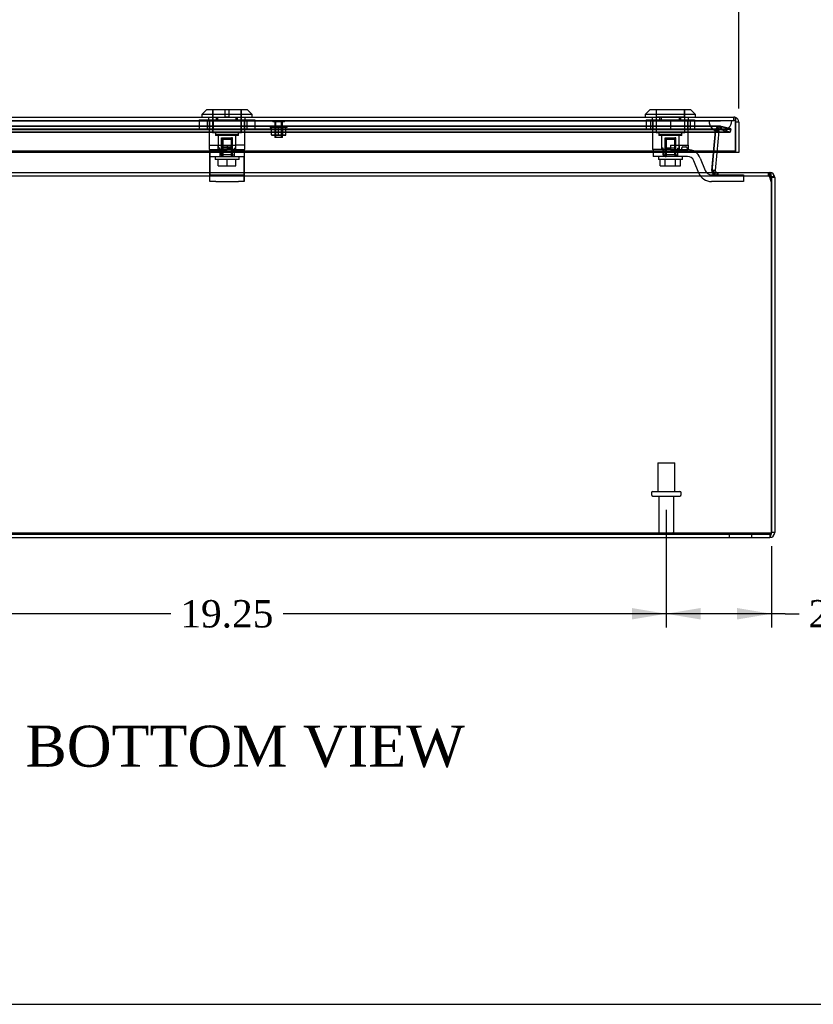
# Model space of a CAD drawing. Header units: inches. Extents: x 1 to 150, y -1 to 99.
# Tile 5 of 19: x 38 to 56, y 0 to 22. Entities that reach past the tile are written whole.
import ezdxf
from ezdxf.enums import TextEntityAlignment as Align
from ezdxf.lldxf.tags import DXFTag

# ---------------------------------------------------------------- set-up
doc = ezdxf.new("R2010")
doc.units = ezdxf.units.IN
doc.header["$MEASUREMENT"] = 0
for name, color, linetype in [('COM70220', 7, 'Continuous'), ('COM70706-6', 7, 'Continuous'), ('COM70709-4', 7, 'Continuous'), ('COM70712-6', 7, 'Continuous'), ('Default', 7, 'Continuous'), ('LOK10031', 7, 'Continuous'), ('LOK10031_CAM', 7, 'Continuous'), ('LOK10031_INSERT', 7, 'Continuous'), ('LOK10031_NUT', 7, 'Continuous'), ('LOK10031_SC', 7, 'Continuous'), ('NTS18118', 7, 'Continuous'), ('STD26063', 7, 'Continuous'), ('STD26089', 7, 'Continuous')]:
    doc.layers.add(name, color=color, linetype=linetype)
doc.styles.add('SEACAD_Times_New_Roman', font='times.ttf')
tags = doc.linetypes.add('HIDDEN2', pattern=[0.1875, 0.125, -0.0625]).pattern_tags.tags
tags[6:7] = [DXFTag(74, 4), DXFTag(75, 0), DXFTag(340, '0'), DXFTag(46, 0.0), DXFTag(50, 0.0), DXFTag(44, 0.0), DXFTag(45, 0.0)]
tags[4:5] = [DXFTag(74, 4), DXFTag(75, 0), DXFTag(340, '0'), DXFTag(46, 0.0), DXFTag(50, 0.0), DXFTag(44, 0.0), DXFTag(45, 0.0)]
doc.dimstyles.new('HAMMOND_(STH_-_120x80)', dxfattribs={"dimtxt": 0.6, "dimasz": 0.75, "dimexe": 0.3, "dimexo": 0.3, "dimgap": 0.15, "dimtad": 0, "dimtih": 1, "dimtoh": 1, "dimzin": 0, "dimdsep": 46, "dimtxsty": 'SEACAD_Times_New_Roman', "dimblk1": '_SE_FILLED', "dimblk2": '_SE_FILLED', "dimsah": 1, "dimcen": 0.3, "dimadec": 0, "dimazin": 0, "dimtfac": 0.8, "dimtofl": 0, "dimtmove": 0, "dimatfit": 3, "dimfxl": 1, "dimtolj": 1, "dimtzin": 0, "dimarcsym": 0})

# ---------------------------------------------------------------- blocks, each defined once
blk = doc.blocks.new('SE4')
at = {"layer": 'COM70220', "color": 7, "linetype": 'HIDDEN2'}
for p, q in [((32.123, 19.678), (53.242, 19.678)), ((32.123, 19.677), (53.242, 19.677)), ((32.123, 19.675), (53.242, 19.675)), ((53.242, 19.678), (53.741, 19.678)), ((53.242, 19.677), (53.741, 19.677)), ((53.242, 19.675), (53.492, 19.675)), ((53.243, 19.678), (53.243, 19.677)), ((53.243, 19.677), (53.492, 19.675)), ((53.492, 19.675), (53.741, 19.677)), ((53.741, 19.677), (53.741, 19.678)), ((32.123, 19.429), (53.242, 19.429)), ((53.242, 19.429), (53.492, 19.429))]:
    blk.add_line(p, q, dxfattribs=at)
blk.add_arc((53.492, 19.679), 0.25, 180, 0, dxfattribs=at)
at = {"layer": 'COM70706-6', "color": 7, "linetype": 'HIDDEN2'}
for p, q in [((31.659, 19.495), (53.705, 19.495)), ((31.659, 19.426), (53.705, 19.426)), ((53.491, 19.554), (31.873, 19.554)), ((53.491, 19.482), (31.873, 19.482)), ((53.384, 19.455), (53.308, 18.586)), ((53.308, 18.586), (53.384, 19.455)), ((53.343, 18.978), (53.384, 19.449)), ((53.456, 19.449), (53.384, 19.455)), ((53.384, 19.449), (53.384, 19.455)), ((53.457, 19.454), (53.387, 19.472)), ((53.456, 19.449), (53.415, 18.978)), ((53.471, 19.476), (53.431, 19.535)), ((53.491, 19.482), (53.491, 19.554)), ((53.501, 19.55), (53.491, 19.554)), ((53.501, 19.481), (53.491, 19.482)), ((53.492, 19.482), (53.492, 19.554)), ((53.492, 19.554), (53.52, 19.55)), ((53.492, 19.482), (53.501, 19.481)), ((53.52, 19.55), (53.501, 19.481)), ((53.501, 19.55), (53.705, 19.495)), ((53.501, 19.55), (53.501, 19.481)), ((53.501, 19.481), (53.705, 19.426)), ((53.724, 19.495), (53.52, 19.55)), ((53.724, 19.495), (53.705, 19.426)), ((53.705, 19.495), (53.705, 19.426)), ((53.705, 19.426), (53.705, 19.426)), ((53.308, 18.586), (53.308, 18.586)), ((53.308, 18.58), (53.308, 18.586)), ((53.38, 18.574), (53.308, 18.568)), ((30.79, 18.469), (54.574, 18.469)), ((53.394, 18.548), (53.351, 18.49)), ((53.396, 18.547), (53.357, 18.486)), ((53.415, 18.541), (53.415, 18.469)), ((53.416, 18.541), (53.416, 18.469)), ((53.437, 18.541), (53.437, 18.469)), ((54.574, 18.541), (54.574, 18.469)), ((54.574, 18.541), (54.574, 18.469)), ((54.574, 18.469), (54.574, 18.469)), ((54.609, 18.443), (54.678, 18.463)), ((30.79, 10.613), (54.574, 10.613)), ((53.682, 10.613), (53.682, 10.541)), ((54.182, 10.541), (54.182, 10.613)), ((54.574, 10.613), (54.574, 10.541))]:
    blk.add_line(p, q, dxfattribs=at)
at = {"layer": 'COM70706-6', "color": 7, "linetype": 'Continuous'}
for p, q in [((53.308, 18.58), (53.343, 18.978)), ((53.415, 18.978), (53.38, 18.58)), ((53.38, 18.58), (53.308, 18.586)), ((30.79, 18.541), (54.574, 18.541)), ((54.574, 18.541), (54.574, 18.541)), ((54.682, 18.433), (54.61, 18.433)), ((54.61, 18.433), (54.61, 10.649)), ((54.61, 10.649), (54.61, 18.433)), ((54.682, 18.433), (54.682, 10.649)), ((54.682, 10.649), (54.61, 10.649)), ((30.79, 10.541), (54.574, 10.541))]:
    blk.add_line(p, q, dxfattribs=at)
at = {"layer": 'COM70706-6', "color": 7, "linetype": 'HIDDEN2'}
for centre, radius, start, end in [((53.492, 19.446), 0.108, 90, 175), ((53.491, 19.446), 0.108, 89.989, 175.011), ((53.492, 19.446), 0.036, 90, 175), ((53.415, 18.577), 0.108, 174.9854, 270.0146), ((53.416, 18.577), 0.108, 175, 270), ((54.574, 18.433), 0.036, 0, 90), ((54.574, 18.433), 0.036, 359.9988, 90.0012), ((54.574, 10.649), 0.036, 270, 335.9777)]:
    blk.add_arc(centre, radius, start, end, dxfattribs=at)
at = {"layer": 'COM70706-6', "color": 7, "linetype": 'Continuous'}
for centre, radius, start, end in [((53.416, 18.577), 0.036, 175, 270), ((54.574, 18.433), 0.108, 0, 90), ((54.574, 10.649), 0.108, 270, 0), ((54.574, 10.649), 0.036, 335.9777, 0)]:
    blk.add_arc(centre, radius, start, end, dxfattribs=at)
at = {"layer": 'COM70706-6', "color": 7, "linetype": 'HIDDEN2'}
for points, knots in [([(53.491, 19.482), (53.481, 19.482), (53.471, 19.481), (53.451, 19.479), (53.441, 19.478), (53.426, 19.475), (53.421, 19.473), (53.412, 19.47), (53.407, 19.468), (53.398, 19.464), (53.394, 19.462), (53.389, 19.458), (53.388, 19.456), (53.385, 19.453), (53.385, 19.451), (53.384, 19.449)], [0, 0, 0, 0, 0.25, 0.25, 0.5, 0.5, 0.625, 0.625, 0.75, 0.75, 0.875, 0.875, 0.9375, 0.9375, 1, 1, 1, 1]), ([(54.574, 10.613), (54.577, 10.613), (54.58, 10.614), (54.586, 10.617), (54.589, 10.62), (54.595, 10.627), (54.598, 10.631), (54.604, 10.639), (54.607, 10.644), (54.61, 10.649)], [0, 0, 0, 0, 0.25, 0.25, 0.5, 0.5, 0.75, 0.75, 1, 1, 1, 1])]:
    blk.add_open_spline(points, degree=3, knots=knots, dxfattribs=at)
at = {"layer": 'COM70706-6', "color": 7, "linetype": 'Continuous'}
for points, knots in [([(53.308, 18.58), (53.307, 18.578), (53.307, 18.576), (53.308, 18.572), (53.309, 18.57), (53.312, 18.566), (53.314, 18.565), (53.317, 18.562), (53.319, 18.56), (53.326, 18.556), (53.331, 18.554), (53.34, 18.551), (53.346, 18.549), (53.361, 18.545), (53.372, 18.544), (53.394, 18.541), (53.405, 18.541), (53.415, 18.541)], [0, 0, 0, 0, 0.0625, 0.0625, 0.125, 0.125, 0.1875, 0.1875, 0.25, 0.25, 0.375, 0.375, 0.5, 0.5, 0.75, 0.75, 1, 1, 1, 1]), ([(54.61, 18.433), (54.61, 18.435), (54.61, 18.439), (54.61, 18.444), (54.61, 18.45), (54.609, 18.456), (54.609, 18.461), (54.608, 18.472), (54.606, 18.484), (54.603, 18.499), (54.6, 18.51), (54.595, 18.521), (54.591, 18.528), (54.586, 18.535), (54.582, 18.539), (54.578, 18.54), (54.576, 18.541), (54.575, 18.541), (54.574, 18.541)], [0, 0, 0, 0, 0.033201, 0.066372, 0.099492, 0.132541, 0.16549, 0.198322, 0.327943, 0.391837, 0.517368, 0.57922, 0.701112, 0.761434, 0.881003, 0.940538, 0.970275, 1, 1, 1, 1]), ([(54.574, 10.541), (54.577, 10.541), (54.58, 10.544), (54.586, 10.554), (54.589, 10.562), (54.595, 10.582), (54.598, 10.594), (54.604, 10.621), (54.607, 10.635), (54.61, 10.649)], [0, 0, 0, 0, 0.25, 0.25, 0.5, 0.5, 0.75, 0.75, 1, 1, 1, 1])]:
    blk.add_open_spline(points, degree=3, knots=knots, dxfattribs=at)
at = {"layer": 'COM70709-4', "color": 7, "linetype": 'HIDDEN2'}
for p, q in [((31.654, 19.492), (53.71, 19.492)), ((31.654, 19.422), (53.71, 19.422)), ((53.484, 19.55), (31.881, 19.55)), ((53.484, 19.478), (31.881, 19.478)), ((53.378, 19.426), (53.313, 18.644)), ((53.378, 19.42), (53.313, 18.638)), ((53.404, 19.452), (53.378, 19.426)), ((53.404, 19.445), (53.378, 19.42)), ((53.378, 19.426), (53.378, 19.42)), ((53.404, 19.445), (53.404, 19.452)), ((53.498, 19.477), (53.498, 19.547)), ((53.71, 19.492), (53.498, 19.547)), ((53.71, 19.422), (53.498, 19.477)), ((53.71, 19.492), (53.71, 19.422)), ((53.311, 18.624), (53.311, 18.618)), ((53.313, 18.644), (53.313, 18.638)), ((53.317, 18.58), (53.317, 18.586)), ((53.439, 18.469), (53.439, 18.541)), ((54.548, 18.469), (54.548, 18.541)), ((54.559, 18.469), (54.559, 18.541)), ((54.572, 18.448), (54.572, 18.478)), ((54.572, 18.478), (54.61, 18.327)), ((54.572, 18.448), (54.61, 18.296)), ((30.754, 10.642), (54.61, 10.642)), ((30.754, 10.611), (54.61, 10.611)), ((54.61, 10.611), (54.61, 10.649))]:
    blk.add_line(p, q, dxfattribs=at)
at = {"layer": 'COM70709-4', "color": 7, "linetype": 'Continuous'}
for p, q in [((54.61, 18.327), (54.61, 18.326)), ((54.61, 18.296), (54.61, 18.296))]:
    blk.add_line(p, q, dxfattribs=at)
at = {"layer": 'COM70709-4', "color": 7, "linetype": 'HIDDEN2'}
for centre in [(53.439, 18.624), (53.439, 18.618)]:
    blk.add_ellipse(centre, major_axis=(0.128, 0), ratio=0.996195, start_param=2.985222, end_param=3.445043, dxfattribs=at)
for points, knots in [([(53.404, 19.452), (53.412, 19.467), (53.42, 19.483), (53.435, 19.51), (53.443, 19.522), (53.459, 19.54), (53.467, 19.546), (53.482, 19.551), (53.49, 19.551), (53.498, 19.547)], [0, 0, 0, 0, 0.25, 0.25, 0.5, 0.5, 0.75, 0.75, 1, 1, 1, 1]), ([(53.404, 19.445), (53.412, 19.451), (53.42, 19.456), (53.435, 19.465), (53.443, 19.469), (53.459, 19.475), (53.467, 19.477), (53.482, 19.479), (53.49, 19.478), (53.498, 19.477)], [0, 0, 0, 0, 0.25, 0.25, 0.5, 0.5, 0.75, 0.75, 1, 1, 1, 1]), ([(53.317, 18.586), (53.319, 18.573), (53.321, 18.561), (53.327, 18.537), (53.331, 18.527), (53.339, 18.508), (53.343, 18.501), (53.35, 18.492), (53.351, 18.49), (53.353, 18.488)], [0, 0, 0, 0, 0.125, 0.125, 0.25, 0.25, 0.375, 0.375, 0.4220898, 0.4220898, 0.4220898, 0.4220898]), ([(53.317, 18.58), (53.317, 18.579), (53.319, 18.576), (53.321, 18.573), (53.323, 18.57), (53.325, 18.567), (53.328, 18.564), (53.33, 18.561), (53.333, 18.558), (53.336, 18.556), (53.34, 18.554), (53.343, 18.552), (53.347, 18.55), (53.35, 18.548), (53.352, 18.548), (53.353, 18.547)], [0, 0, 0, 0, 0.0267961, 0.0539907, 0.081615, 0.1096959, 0.1382562, 0.1673152, 0.1968891, 0.226991, 0.2576264, 0.2887952, 0.3204942, 0.352717, 0.3700466, 0.3700466, 0.3700466, 0.3700466]), ([(53.414, 18.469), (53.416, 18.469), (53.417, 18.469), (53.425, 18.469), (53.432, 18.469), (53.439, 18.469)], [0.8468623, 0.8468623, 0.8468623, 0.8468623, 0.875, 0.875, 1, 1, 1, 1]), ([(54.559, 18.541), (54.561, 18.541), (54.563, 18.535), (54.568, 18.513), (54.57, 18.497), (54.572, 18.478)], [0, 0, 0, 0, 0.5, 0.5, 1, 1, 1, 1]), ([(54.559, 18.469), (54.56, 18.469), (54.561, 18.468), (54.563, 18.466), (54.564, 18.465), (54.567, 18.461), (54.568, 18.459), (54.57, 18.454), (54.571, 18.451), (54.572, 18.448)], [0, 0, 0, 0, 0.25, 0.25, 0.5, 0.5, 0.75, 0.75, 1, 1, 1, 1])]:
    blk.add_open_spline(points, degree=3, knots=knots, dxfattribs=at)
blk.add_open_spline([(53.318, 18.577), (53.318, 18.578), (53.318, 18.578), (53.318, 18.577)], degree=3, dxfattribs=at)
at = {"layer": 'COM70709-4', "color": 7, "linetype": 'Continuous'}
blk.add_open_spline([(53.415, 18.541), (53.418, 18.541), (53.426, 18.541), (53.434, 18.541), (53.439, 18.541)], degree=3, knots=[0.8330971, 0.8330971, 0.8330971, 0.8330971, 0.9054638, 1, 1, 1, 1], dxfattribs=at)
at = {"layer": 'COM70712-6', "color": 7, "linetype": 'Continuous'}
for p, q in [((31.575, 19.751), (53.789, 19.751)), ((53.825, 19.688), (53.825, 19.746)), ((53.825, 19.745), (53.825, 19.745)), ((53.825, 19.745), (53.825, 19.644)), ((53.825, 19.745), (53.825, 19.643)), ((53.825, 19.009), (53.825, 19.688)), ((53.897, 19.643), (53.825, 19.643)), ((53.825, 19.643), (53.825, 18.978)), ((53.897, 19.643), (53.897, 18.978)), ((53.825, 19.009), (31.539, 19.009)), ((53.825, 18.978), (53.825, 19.009)), ((53.825, 18.978), (31.539, 18.978)), ((53.897, 18.978), (53.825, 18.978))]:
    blk.add_line(p, q, dxfattribs=at)
at = {"layer": 'COM70712-6', "color": 7, "linetype": 'HIDDEN2'}
for p, q in [((31.575, 19.679), (53.789, 19.679)), ((42.287, 19.679), (42.287, 19.681)), ((42.484, 19.679), (42.484, 19.751)), ((42.881, 19.679), (42.881, 19.751)), ((43.078, 19.679), (43.078, 19.681)), ((52.002, 19.679), (52.002, 19.681)), ((52.199, 19.679), (52.199, 19.751)), ((52.596, 19.679), (52.596, 19.751)), ((52.793, 19.679), (52.793, 19.681)), ((53.789, 19.679), (53.789, 19.751))]:
    blk.add_line(p, q, dxfattribs=at)
at = {"layer": 'COM70712-6', "color": 7, "linetype": 'Continuous'}
for radius, start, end in [(0.108, 70.5509, 90), (0.108, 0, 70.5288), (0.036, 0, 2.6798)]:
    blk.add_arc((53.789, 19.643), radius, start, end, dxfattribs=at)
at = {"layer": 'COM70712-6', "color": 7, "linetype": 'HIDDEN2'}
blk.add_arc((53.789, 19.643), 0.036, 2.6798, 90, dxfattribs=at)
at = {"layer": 'COM70712-6', "color": 7, "linetype": 'Continuous'}
blk.add_ellipse((53.789, 19.643), major_axis=(0.119, 0), ratio=0.908294, start_param=1.263899, end_param=1.570796, dxfattribs=at)
at = {"layer": 'COM70712-6', "color": 7, "linetype": 'HIDDEN2'}
blk.add_ellipse((53.789, 19.643), major_axis=(0.0396, 0), ratio=0.908294, start_param=0.436332, end_param=1.570796, dxfattribs=at)
at = {"layer": 'LOK10031', "color": 7, "linetype": 'Continuous'}
for p, q in [((42.232, 19.911), (42.132, 19.811)), ((43.132, 19.911), (42.232, 19.911)), ((43.232, 19.811), (43.132, 19.911)), ((51.947, 19.911), (51.847, 19.811)), ((52.847, 19.911), (51.947, 19.911)), ((52.947, 19.811), (52.847, 19.911)), ((43.232, 19.811), (42.132, 19.811)), ((42.132, 19.811), (42.132, 19.751)), ((43.232, 19.751), (43.232, 19.811)), ((52.947, 19.811), (51.847, 19.811)), ((51.847, 19.811), (51.847, 19.751)), ((52.947, 19.751), (52.947, 19.811))]:
    blk.add_line(p, q, dxfattribs=at)
at = {"layer": 'LOK10031', "color": 7, "linetype": 'HIDDEN2'}
for p, q in [((42.367, 19.911), (42.367, 19.411)), ((42.997, 19.411), (42.997, 19.911)), ((52.082, 19.911), (52.082, 19.411)), ((52.712, 19.411), (52.712, 19.911)), ((42.287, 19.681), (42.287, 19.751)), ((42.451, 19.681), (42.287, 19.681)), ((42.29, 19.681), (42.29, 19.141)), ((42.451, 19.681), (42.451, 19.751)), ((42.913, 19.681), (42.451, 19.681)), ((42.913, 19.681), (42.913, 19.751)), ((43.078, 19.681), (42.913, 19.681)), ((43.075, 19.041), (43.075, 19.681)), ((43.078, 19.681), (43.078, 19.751)), ((52.002, 19.681), (52.002, 19.751)), ((52.166, 19.681), (52.002, 19.681)), ((52.005, 19.681), (52.005, 19.041)), ((52.166, 19.681), (52.166, 19.751)), ((52.628, 19.681), (52.166, 19.681)), ((52.628, 19.681), (52.628, 19.751)), ((52.793, 19.681), (52.628, 19.681)), ((52.79, 19.141), (52.79, 19.681)), ((52.793, 19.681), (52.793, 19.751)), ((42.997, 19.411), (42.367, 19.411)), ((42.432, 19.411), (42.432, 19.351)), ((42.932, 19.351), (42.432, 19.351)), ((42.489, 19.351), (42.489, 19.141)), ((42.876, 19.041), (42.876, 19.351)), ((42.932, 19.351), (42.932, 19.411)), ((52.712, 19.411), (52.082, 19.411)), ((52.147, 19.411), (52.147, 19.351)), ((52.647, 19.351), (52.147, 19.351)), ((52.204, 19.351), (52.204, 19.041)), ((52.591, 19.141), (52.591, 19.351)), ((52.647, 19.351), (52.647, 19.411)), ((42.29, 19.141), (42.682, 19.141)), ((42.29, 19.141), (42.29, 19.041)), ((42.29, 19.041), (42.309, 19.041)), ((42.489, 19.041), (42.489, 19.141)), ((42.682, 19.141), (42.876, 19.141)), ((42.682, 19.141), (42.682, 19.041)), ((42.803, 19.041), (42.682, 19.041)), ((43.075, 19.141), (42.876, 19.141)), ((43.075, 19.041), (43.059, 19.041)), ((52.397, 19.041), (52.005, 19.041)), ((52.397, 19.141), (52.79, 19.141)), ((52.397, 19.141), (52.397, 19.041)), ((52.591, 19.141), (52.591, 19.041)), ((52.771, 19.041), (52.79, 19.041)), ((52.79, 19.141), (52.79, 19.041))]:
    blk.add_line(p, q, dxfattribs=at)
at = {"layer": 'LOK10031_CAM', "color": 7, "linetype": 'HIDDEN2'}
for p, q in [((42.306, 18.891), (42.306, 19.041)), ((42.309, 19.041), (42.309, 18.853)), ((42.309, 19.041), (42.682, 19.041)), ((42.523, 19.041), (42.523, 18.891)), ((42.526, 19.041), (42.526, 18.891)), ((42.571, 19.071), (42.571, 19.041)), ((42.574, 19.071), (42.574, 19.041)), ((42.601, 19.101), (42.604, 19.101)), ((42.604, 19.101), (42.764, 19.101)), ((42.791, 19.071), (42.791, 19.041)), ((42.794, 19.071), (42.794, 19.041)), ((42.803, 19.041), (43.059, 19.041)), ((42.841, 19.041), (42.841, 18.891)), ((43.056, 19.041), (43.056, 18.891)), ((43.059, 19.041), (43.059, 18.853)), ((52.021, 19.041), (52.021, 18.891)), ((52.238, 19.041), (52.238, 18.891)), ((52.397, 19.041), (52.771, 19.041)), ((52.553, 19.041), (52.553, 18.891)), ((52.643, 19.071), (52.643, 19.041)), ((52.673, 19.101), (52.733, 19.101)), ((52.763, 19.071), (52.763, 19.041)), ((42.306, 18.797), (42.306, 18.891)), ((42.306, 18.891), (42.309, 18.891)), ((42.306, 18.528), (42.306, 18.797)), ((42.309, 18.891), (43.059, 18.891)), ((42.309, 18.853), (42.309, 18.585)), ((42.838, 18.926), (42.838, 18.891)), ((43.056, 18.797), (43.056, 18.891)), ((43.056, 18.528), (43.056, 18.797)), ((43.059, 18.853), (43.059, 18.585)), ((52.396, 18.891), (52.021, 18.891)), ((52.771, 18.891), (52.396, 18.891)), ((53.018, 18.528), (52.91, 18.797)), ((53.049, 18.853), (53.157, 18.585)), ((42.309, 18.585), (42.309, 18.491)), ((43.059, 18.585), (43.059, 18.491)), ((42.306, 18.341), (42.306, 18.528)), ((42.309, 18.491), (42.306, 18.491)), ((42.309, 18.341), (42.306, 18.341)), ((42.309, 18.341), (42.309, 18.491)), ((42.309, 18.491), (42.434, 18.491)), ((42.434, 18.341), (42.309, 18.341)), ((42.434, 18.491), (42.934, 18.491)), ((42.434, 18.341), (42.934, 18.341)), ((42.934, 18.491), (43.059, 18.491)), ((43.059, 18.341), (42.934, 18.341)), ((43.056, 18.341), (43.056, 18.528)), ((43.059, 18.491), (43.059, 18.341)), ((53.296, 18.491), (53.876, 18.491)), ((53.876, 18.341), (53.296, 18.341)), ((53.876, 18.491), (54.001, 18.491)), ((54.001, 18.341), (53.876, 18.341)), ((54.001, 18.491), (54.001, 18.341))]:
    blk.add_line(p, q, dxfattribs=at)
for centre, radius, start, end in [((42.601, 19.071), 0.03, 90, 180), ((42.604, 19.071), 0.03, 90, 180), ((42.761, 19.071), 0.03, 0, 90), ((42.764, 19.071), 0.03, 0, 90), ((52.673, 19.071), 0.03, 90, 180), ((52.733, 19.071), 0.03, 0, 90), ((52.771, 18.741), 0.3, 22.0194, 90), ((52.771, 18.741), 0.15, 22.0194, 90), ((53.296, 18.641), 0.15, 202.0194, 270), ((53.296, 18.641), 0.3, 202.0194, 270)]:
    blk.add_arc(centre, radius, start, end, dxfattribs=at)
at = {"layer": 'LOK10031_INSERT', "color": 7, "linetype": 'HIDDEN2'}
for p, q in [((42.37, 19.911), (42.37, 19.426)), ((42.642, 19.761), (42.642, 19.911)), ((42.722, 19.911), (42.722, 19.761)), ((42.995, 19.426), (42.995, 19.911)), ((52.087, 19.911), (52.087, 19.761)), ((52.707, 19.761), (52.707, 19.911)), ((42.642, 19.761), (42.722, 19.761)), ((52.087, 19.761), (52.085, 19.761)), ((52.085, 19.761), (52.085, 19.426)), ((52.087, 19.761), (52.707, 19.761)), ((52.71, 19.761), (52.707, 19.761)), ((52.71, 19.426), (52.71, 19.761)), ((42.995, 19.426), (42.37, 19.426)), ((42.432, 19.426), (42.432, 19.366)), ((42.932, 19.366), (42.932, 19.426)), ((52.71, 19.426), (52.085, 19.426)), ((52.147, 19.426), (52.147, 19.366)), ((52.647, 19.366), (52.647, 19.426)), ((42.932, 19.366), (42.432, 19.366)), ((42.489, 19.366), (42.489, 19.076)), ((42.564, 19.301), (42.584, 19.301)), ((42.564, 18.926), (42.564, 19.301)), ((42.584, 19.301), (42.781, 19.301)), ((42.584, 19.301), (42.584, 18.926)), ((42.781, 18.926), (42.781, 19.301)), ((42.8, 19.301), (42.781, 19.301)), ((42.8, 18.926), (42.8, 19.301)), ((42.876, 19.076), (42.876, 19.366)), ((52.647, 19.366), (52.147, 19.366)), ((52.204, 19.366), (52.204, 19.076)), ((52.279, 19.301), (52.299, 19.301)), ((52.279, 18.926), (52.279, 19.301)), ((52.299, 19.301), (52.496, 19.301)), ((52.299, 19.301), (52.299, 18.926)), ((52.496, 18.926), (52.496, 19.301)), ((52.515, 19.301), (52.496, 19.301)), ((52.515, 18.926), (52.515, 19.301)), ((52.591, 19.076), (52.591, 19.366)), ((42.526, 19.076), (42.489, 19.076)), ((42.526, 19.041), (42.526, 19.076)), ((42.797, 19.076), (42.568, 19.076)), ((42.568, 19.076), (42.568, 18.926)), ((42.797, 18.926), (42.797, 19.076)), ((42.838, 19.076), (42.876, 19.076)), ((42.838, 19.076), (42.838, 18.926)), ((52.241, 19.076), (52.204, 19.076)), ((52.241, 18.926), (52.241, 19.076)), ((52.512, 19.076), (52.283, 19.076)), ((52.283, 19.076), (52.283, 18.926)), ((52.512, 18.926), (52.512, 19.076)), ((52.553, 19.076), (52.591, 19.076)), ((52.553, 19.076), (52.553, 19.041)), ((42.526, 18.926), (42.568, 18.926)), ((42.797, 18.926), (42.568, 18.926)), ((42.797, 18.926), (42.838, 18.926)), ((52.241, 18.926), (52.283, 18.926)), ((52.512, 18.926), (52.283, 18.926)), ((52.512, 18.926), (52.553, 18.926))]:
    blk.add_line(p, q, dxfattribs=at)
at = {"layer": 'LOK10031_NUT', "color": 7, "linetype": 'HIDDEN2'}
for p, q in [((42.07, 19.694), (42.376, 19.694)), ((42.07, 19.694), (42.07, 19.479)), ((42.249, 19.694), (42.249, 19.479)), ((42.298, 19.694), (42.298, 19.479)), ((42.376, 19.694), (42.988, 19.694)), ((42.376, 19.694), (42.376, 19.479)), ((42.988, 19.694), (43.294, 19.694)), ((42.988, 19.694), (42.988, 19.479)), ((43.066, 19.479), (43.066, 19.694)), ((43.115, 19.694), (43.115, 19.479)), ((43.294, 19.694), (43.294, 19.479)), ((51.867, 19.694), (52.397, 19.694)), ((51.867, 19.694), (51.867, 19.479)), ((51.964, 19.694), (51.964, 19.479)), ((52.013, 19.694), (52.013, 19.479)), ((52.397, 19.694), (52.927, 19.694)), ((52.397, 19.694), (52.397, 19.479)), ((52.781, 19.479), (52.781, 19.694)), ((52.83, 19.694), (52.83, 19.479)), ((52.927, 19.694), (52.927, 19.479)), ((42.07, 19.479), (42.376, 19.479)), ((42.376, 19.479), (42.988, 19.479)), ((42.988, 19.479), (43.294, 19.479)), ((51.867, 19.479), (52.397, 19.479)), ((52.397, 19.479), (52.927, 19.479))]:
    blk.add_line(p, q, dxfattribs=at)
at = {"layer": 'LOK10031_SC', "color": 7, "linetype": 'HIDDEN2'}
for p, q in [((42.8, 19.266), (42.564, 19.266)), ((42.564, 19.266), (42.564, 18.891)), ((42.588, 19.266), (42.588, 18.891)), ((42.776, 19.266), (42.776, 18.891)), ((42.8, 18.891), (42.8, 19.266)), ((52.515, 19.266), (52.279, 19.266)), ((52.279, 19.266), (52.279, 18.891)), ((52.303, 19.266), (52.303, 18.891)), ((52.491, 19.266), (52.491, 18.891)), ((52.515, 18.891), (52.515, 19.266)), ((42.42, 18.891), (42.42, 18.821)), ((42.945, 18.821), (42.42, 18.821)), ((42.49, 18.684), (42.49, 18.821)), ((42.564, 18.891), (42.588, 18.891)), ((42.682, 18.684), (42.682, 18.821)), ((42.8, 18.891), (42.776, 18.891)), ((42.875, 18.684), (42.875, 18.821)), ((42.945, 18.821), (42.945, 18.891)), ((52.135, 18.891), (52.135, 18.821)), ((52.66, 18.821), (52.135, 18.821)), ((52.175, 18.684), (52.175, 18.821)), ((52.279, 18.891), (52.303, 18.891)), ((52.286, 18.684), (52.286, 18.821)), ((52.515, 18.891), (52.491, 18.891)), ((52.508, 18.684), (52.508, 18.821)), ((52.619, 18.684), (52.619, 18.821)), ((52.66, 18.821), (52.66, 18.891)), ((42.49, 18.684), (42.682, 18.684)), ((42.682, 18.684), (42.875, 18.684)), ((52.175, 18.684), (52.286, 18.684)), ((52.286, 18.684), (52.508, 18.684)), ((52.508, 18.684), (52.619, 18.684))]:
    blk.add_line(p, q, dxfattribs=at)
at = {"layer": 'NTS18118', "color": 7, "linetype": 'HIDDEN2'}
for p, q in [((43.629, 19.554), (43.997, 19.554)), ((43.629, 19.554), (43.629, 19.523)), ((43.629, 19.523), (43.654, 19.523)), ((43.654, 19.364), (43.654, 19.523)), ((43.813, 19.523), (43.654, 19.523)), ((43.731, 19.554), (43.731, 19.358)), ((43.748, 19.554), (43.748, 19.358)), ((43.813, 19.364), (43.813, 19.523)), ((43.972, 19.523), (43.813, 19.523)), ((43.878, 19.358), (43.878, 19.554)), ((43.895, 19.554), (43.895, 19.358)), ((43.972, 19.364), (43.972, 19.523)), ((43.997, 19.523), (43.972, 19.523)), ((43.997, 19.523), (43.997, 19.554)), ((43.733, 19.358), (43.654, 19.364)), ((43.654, 19.364), (43.654, 19.358)), ((43.654, 19.358), (43.733, 19.358)), ((43.813, 19.364), (43.733, 19.358)), ((43.733, 19.358), (43.893, 19.358)), ((43.893, 19.358), (43.813, 19.364)), ((43.972, 19.364), (43.893, 19.358)), ((43.893, 19.358), (43.972, 19.358)), ((43.972, 19.358), (43.972, 19.364))]:
    blk.add_line(p, q, dxfattribs=at)
at = {"layer": 'STD26063', "color": 7, "linetype": 'HIDDEN2'}
for p, q in [((43.688, 19.679), (43.688, 19.648)), ((43.938, 19.648), (43.688, 19.648)), ((43.731, 19.648), (43.731, 19.304)), ((43.75, 19.304), (43.75, 19.648)), ((43.876, 19.304), (43.876, 19.648)), ((43.895, 19.304), (43.895, 19.648)), ((43.938, 19.648), (43.938, 19.679)), ((43.895, 19.304), (43.731, 19.304))]:
    blk.add_line(p, q, dxfattribs=at)
at = {"layer": 'STD26089', "color": 7, "linetype": 'HIDDEN2'}
for p, q in [((52.12, 12.175), (52.495, 12.175)), ((52.12, 12.175), (52.12, 11.55)), ((52.495, 11.55), (52.495, 12.175)), ((51.982, 11.52), (51.982, 11.48)), ((52.012, 11.55), (52.602, 11.55)), ((52.012, 11.45), (52.602, 11.45)), ((52.141, 11.45), (52.141, 10.673)), ((52.473, 10.673), (52.473, 11.45)), ((52.632, 11.48), (52.632, 11.52))]:
    blk.add_line(p, q, dxfattribs=at)
for centre, radius, start, end in [((52.012, 11.52), 0.03, 90, 180), ((52.012, 11.48), 0.03, 180, 270), ((52.602, 11.52), 0.03, 0, 90), ((52.602, 11.48), 0.03, 270, 0), ((52.201, 10.673), 0.06, 180, 270), ((52.413, 10.673), 0.06, 270, 0)]:
    blk.add_arc(centre, radius, start, end, dxfattribs=at)
blk = doc.blocks.new('DMBLK68')
at = {"layer": 'Default', "linetype": 'Continuous', "transparency": 16777216}
for points in [[(53.057, 8.745), (53.057, 8.995), (52.307, 8.87)], [(53.86, 8.745), (54.61, 8.87), (53.86, 8.995)]]:
    blk.add_hatch(color=7, dxfattribs=at).paths.add_polyline_path(points)
at = {"layer": 'Default', "color": 7, "linetype": 'Continuous', "transparency": 16777216}
for p, q in [((52.307, 11.15), (52.307, 8.57)), ((54.61, 10.349), (54.61, 8.57)), ((54.915, 8.87), (52.307, 8.87)), ((54.915, 8.87), (55.215, 8.87))]:
    blk.add_line(p, q, dxfattribs=at)
at = {"layer": 'Default', "color": 7, "linetype": 'Continuous', "transparency": 16777216, "style": 'SEACAD_Times_New_Roman'}
for s, p in [('2.30', (55.425, 9.17)), ('I/S', (57.438, 9.17))]:
    blk.add_text(s, height=0.6, dxfattribs=at).set_placement(p, align=Align.TOP_LEFT)
blk = doc.blocks.new('_SE_FILLED')
at = {"color": 0}
blk.add_line((0, 0), (-1, 0), dxfattribs=at)
blk.add_solid([(0, 0), (-1, -0.1665), (-1, 0.1665), (0, 0)], dxfattribs=at)
blk = doc.blocks.new('DMBLK69')
at = {"layer": 'Default', "linetype": 'Continuous', "transparency": 16777216}
for points in [[(33.807, 8.745), (33.807, 8.995), (33.057, 8.87)], [(51.557, 8.745), (52.307, 8.87), (51.557, 8.995)]]:
    blk.add_hatch(color=7, dxfattribs=at).paths.add_polyline_path(points)
at = {"layer": 'Default', "color": 7, "linetype": 'Continuous', "transparency": 16777216}
for p, q in [((33.057, 11.15), (33.057, 8.57)), ((52.307, 11.15), (52.307, 8.57)), ((41.449, 8.87), (33.057, 8.87)), ((52.307, 8.87), (43.916, 8.87))]:
    blk.add_line(p, q, dxfattribs=at)
at = {"layer": 'Default', "color": 7, "linetype": 'Continuous', "transparency": 16777216, "style": 'SEACAD_Times_New_Roman'}
blk.add_text('19.25', height=0.6, dxfattribs=at).set_placement((41.659, 9.17), align=Align.TOP_LEFT)
blk = doc.blocks.new('DMBLK72')
at = {"layer": 'Default', "linetype": 'Continuous', "transparency": 16777216}
for points in [[(32.217, 24.961), (31.467, 24.836), (32.217, 24.711)], [(53.147, 24.961), (53.147, 24.711), (53.897, 24.836)]]:
    blk.add_hatch(color=7, dxfattribs=at).paths.add_polyline_path(points)
at = {"layer": 'Default', "color": 7, "linetype": 'Continuous', "transparency": 16777216}
for p, q in [((31.467, 19.943), (31.467, 25.136)), ((53.897, 19.943), (53.897, 25.136)), ((41.214, 24.836), (31.467, 24.836)), ((53.897, 24.836), (44.15, 24.836))]:
    blk.add_line(p, q, dxfattribs=at)
at = {"layer": 'Default', "color": 7, "linetype": 'Continuous', "transparency": 16777216, "style": 'SEACAD_Times_New_Roman'}
for s, p in [('22.43', (41.658, 25.136)), ('DOOR', (41.424, 24.236))]:
    blk.add_text(s, height=0.6, dxfattribs=at).set_placement(p, align=Align.TOP_LEFT)
blk = doc.blocks.new('BORDER')
at = {"layer": 'Default', "color": 7, "linetype": 'Continuous'}
blk.add_line((-41.86, 0), (0, 0), dxfattribs=at)

msp = doc.modelspace()

# ---------------------------------------------------------------- block references
at = {"layer": 'Default', "color": 7, "xscale": 3.56, "yscale": 3.56, "zscale": 3.56}
msp.add_blockref('BORDER', (149.664, 0.311), dxfattribs=at)
at = {"layer": 'Default'}
msp.add_blockref('SE4', (0, 0), dxfattribs=at)

# ---------------------------------------------------------------- texts
at = {"layer": 'Default', "color": 7, "linetype": 'Continuous', "style": 'SEACAD_Times_New_Roman'}
msp.add_text('BOTTOM VIEW', height=0.9, dxfattribs=at).set_placement((38.265, 6.419), align=Align.TOP_LEFT)

# ---------------------------------------------------------------- dimensions: what is measured, and where the dimension line sits
at = {"layer": 'Default', "color": 7, "linetype": 'Continuous'}
for base, p1, p2, text, picture, middle in [((31.467, 24.836), (53.897, 19.643), (31.467, 19.643), '\\A1;<>\\PDOOR', 'DMBLK72', (42.682, 24.836)), ((33.057, 8.87), (52.307, 11.45), (33.057, 11.45), '\\A1;<>', 'DMBLK69', (42.682, 8.87))]:
    dim = msp.add_linear_dim(base=base, p1=p1, p2=p2, text=text, dimstyle='HAMMOND_(STH_-_120x80)', dxfattribs=at)
    dim.commit()
    dim.dimension.update_dxf_attribs({"geometry": picture, "text_midpoint": middle, "dimtype": 160})
dim = msp.add_linear_dim(base=(52.307, 8.87), p1=(54.61, 10.649), p2=(52.307, 11.45), text='\\A1;<> I/S', dimstyle='HAMMOND_(STH_-_120x80)', override={"dimtmove": 1}, dxfattribs=at)
dim.commit()
dim.dimension.update_dxf_attribs({"geometry": 'DMBLK68', "text_midpoint": (55.215, 8.87), "dimtype": 160})

doc.saveas('drawing.dxf')
